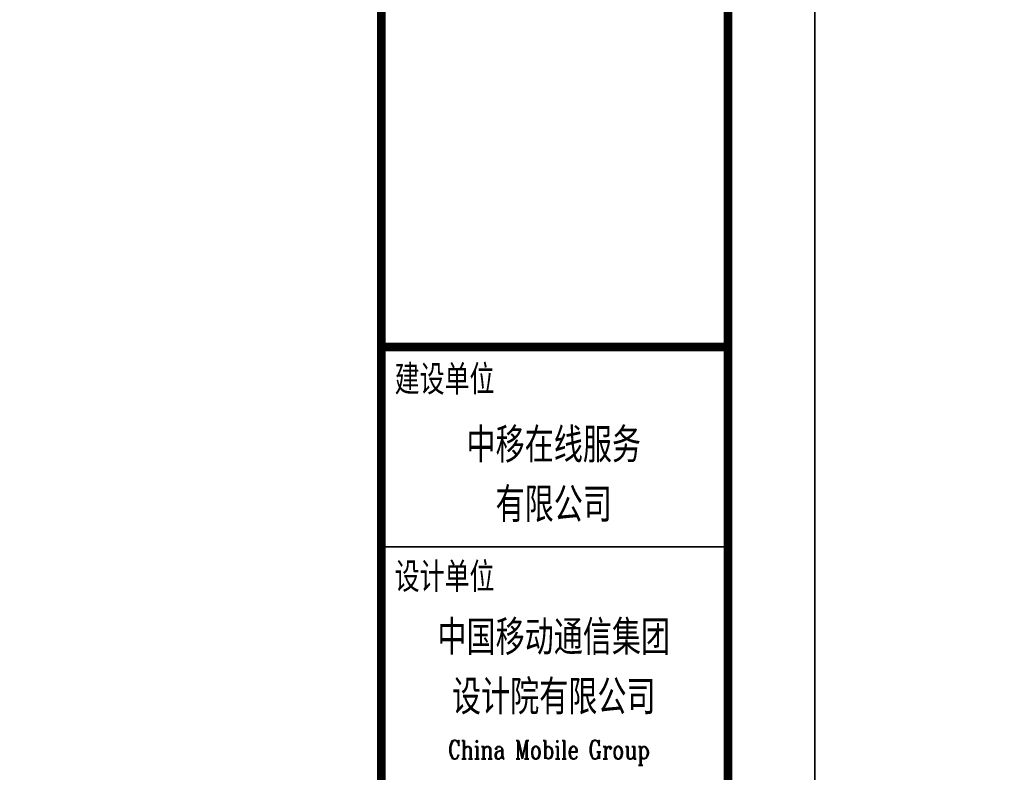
# Model space of a CAD drawing. Header units: millimetres. Extents: x 500457 to 783861, y -293374 to -162131.
# Tile 58 of 116: x 644189 to 661155, y -223525 to -210551. Entities that reach past the tile are written whole.
import ezdxf
from ezdxf.enums import TextEntityAlignment as Align

# ---------------------------------------------------------------- set-up
doc = ezdxf.new("R2010")
doc.units = ezdxf.units.MM
doc.header["$LTSCALE"] = 1000
doc.layers.add('PUB_TITLE', color=4, linetype='Continuous')
doc.layers.add('WALL', color=255, linetype='Continuous')
doc.layers.add('图框', color=4, linetype='Continuous', lineweight=35)
doc.styles.add('-黑体', font='simhei.ttf', dxfattribs={"width": 0.8})
doc.styles.add('TK', font='complex_.ttf', dxfattribs={"width": 0.75, "bigfont": 'china'})

# ---------------------------------------------------------------- blocks, each defined once
blk = doc.blocks.new('A$C3da97e60')
at = {"layer": 'PUB_TITLE'}
blk.add_lwpolyline([(-157435, 0), (0, 0), (0, 89100), (-157435, 89100)], close=True, dxfattribs=at)
at = {"layer": 'PUB_TITLE', "const_width": 150}
blk.add_lwpolyline([(-153685, 1500), (-1500, 1500), (-1500, 87600), (-153685, 87600)], close=True, dxfattribs=at)
at = {"layer": '图框', "const_width": 150}
blk.add_lwpolyline([(-7473, 87600), (-7473, 1500)], dxfattribs=at)
blk = doc.blocks.new('A$C57a0c051')
at = {"layer": '图框', "color": 4}
blk.add_line((0, -3450), (6000, -3450), dxfattribs=at)
at = {"layer": '图框', "linetype": 'Continuous', "const_width": 150}
blk.add_lwpolyline([(0, 0), (6000, 0)], dxfattribs=at)
at = {"layer": '图框', "style": '-黑体', "width": 0.7}
for s, p in [('建设单位', (259, -773)), ('设计单位', (259, -4176))]:
    blk.add_text(s, height=450, dxfattribs=at).set_placement(p)
for s, p in [('中移在线服务', (3000, -1936)), ('有限公司', (3000, -2964)), ('中国移动通信集团', (3000, -5252)), ('设计院有限公司', (3000, -6280))]:
    blk.add_text(s, height=525, dxfattribs=at).set_placement(p, align=Align.CENTER)
at = {"layer": '图框', "color": 4, "style": 'TK', "width": 0.75}
blk.add_text('China Mobile Group ', height=320, dxfattribs=at).set_placement((3000, -7103), align=Align.CENTER)

msp = doc.modelspace()

# ---------------------------------------------------------------- linework, layer by layer
at = {"layer": 'PUB_TITLE'}
msp.add_lwpolyline([(657892, -259240.7), (783860.9, -259240.7), (783860.9, -170140.7), (657892, -170140.7)], close=True, dxfattribs=at)

# ---------------------------------------------------------------- block references
at = {"layer": 'WALL', "color": 0}
for name, p in [('A$C3da97e60', (657892, -259240.7)), ('A$C57a0c051', (650392, -216190.7))]:
    msp.add_blockref(name, p, dxfattribs=at)

doc.saveas('drawing.dxf')
